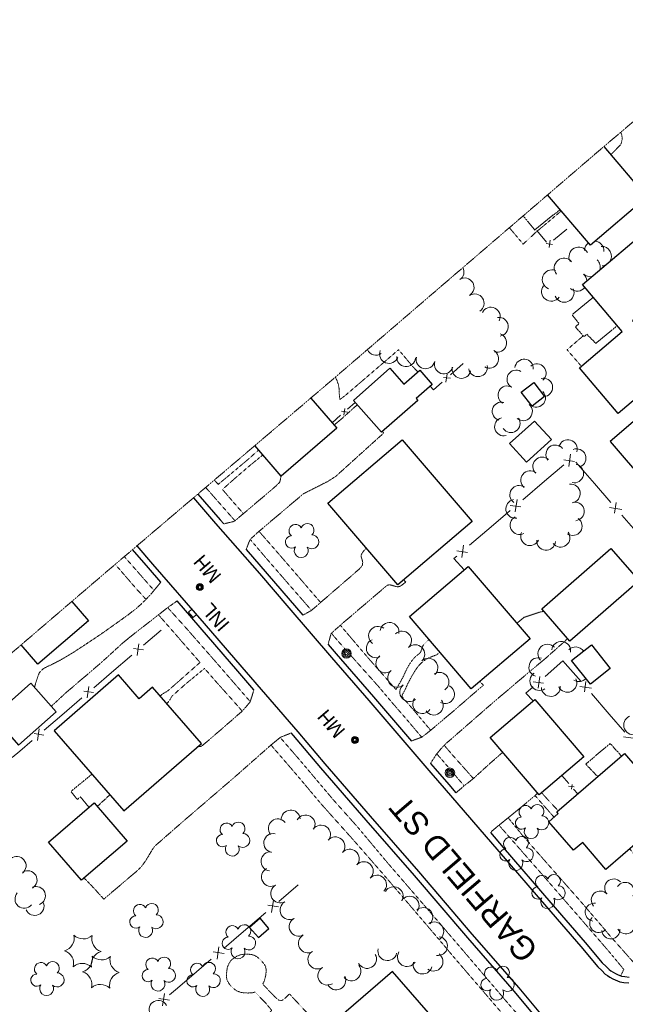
# Model space of a CAD drawing. Extents: x 863487 to 870045, y 569252 to 575761.
# Tile 41 of 66: x 867053 to 867311, y 572581 to 573001. Entities that reach past the tile are written whole.
import ezdxf
from ezdxf.enums import TextEntityAlignment as Align

# ---------------------------------------------------------------- set-up
doc = ezdxf.new("R2010")
doc.units = 0
doc.header["$LTSCALE"] = 0.005
doc.header["$MEASUREMENT"] = 0
doc.linetypes.add('DGN Style 3', pattern=[37.5, 25, -12.5])
doc.linetypes.add('DGN Style 5', pattern=[20, 10, -10])
for name, color, linetype, lineweight in [('E_DRN_Grate', 5, 'Continuous', 15), ('E_DWY', 2, 'DGN Style 3', 15), ('E_LAND_Vegetation', 3, 'Continuous', 15), ('E_MAP_Limits', 3, 'DGN Style 3', 15), ('E_MISCPROP', 30, 'Continuous', 15), ('E_MISCPROP_HvyDash', 241, 'DGN Style 3', 25), ('E_MISCPROP_HvyLine', 241, 'Continuous', 25), ('E_MISCPROP_Railing', 30, 'Continuous', 15), ('E_PATH_Sidewalk', 2, 'DGN Style 5', 15), ('E_RDWY', 21, 'Continuous', 25), ('E_RDWY_Name', 21, 'Continuous', 15)]:
    doc.layers.add(name, color=color, linetype=linetype, lineweight=lineweight)
doc.styles.add('Style-IGR_FONT_0', font='IGR_FONT_0.shx')
doc.styles.add('Style-IGR_FONT_1', font='IGR_FONT_1.shx')

# ---------------------------------------------------------------- blocks, each defined once
blk = doc.blocks.new('INLT')
at = {"layer": 'E_MISCPROP_Railing', "color": 40, "linetype": 'Continuous', "lineweight": 0, "flags": 128}
blk.add_lwpolyline([(3, -2), (3, 0), (0, 0), (0, -2), (3, -2)], dxfattribs=at)
blk = doc.blocks.new('INL_7')
at = {"layer": 'E_MISCPROP_Railing', "color": 40, "linetype": 'Continuous', "lineweight": 0, "style": 'Style-IGR_FONT_0'}
blk.add_text('INL', height=6, rotation=0.0001, dxfattribs=at).set_placement((-5.74, -3.01))
blk = doc.blocks.new('MHO_4')
at = {"layer": 'E_DRN_Grate', "color": 20, "linetype": 'Continuous', "lineweight": 0}
for centre, radius in [((0.06, 0.01), 1.5), ((0.07, 0.01), 1.22), ((0.06, 0), 0.968), ((0.03, -0.01), 0.605)]:
    blk.add_circle(centre, radius, dxfattribs=at)
blk = doc.blocks.new('POLE')
at = {"layer": 'E_MISCPROP', "color": 20, "linetype": 'Continuous', "lineweight": 0}
for centre, radius in [((-0.01, 0.02), 2.02), ((-0.01, 0.03), 1.52), ((0, -0.01), 1.01), ((0, 0), 0.502)]:
    blk.add_circle(centre, radius, dxfattribs=at)
blk = doc.blocks.new('TREE')
at = {"layer": 'E_LAND_Vegetation', "color": 93, "linetype": 'Continuous', "lineweight": 0}
for centre, radius, start, end in [((-1.47, 4.28), 2.78, 1.3946, 209.1676), ((3.57, 2.42), 2.97, 278.4237, 139.6576), ((-4.47, 0.2), 2.78, 78.0716, 279.0827), ((-2.01, -4.2), 2.61, 140.7798, 358.7124), ((3.46, -3.43), 2.97, 196.0746, 79.0478)]:
    blk.add_arc(centre, radius, start, end, dxfattribs=at)
blk = doc.blocks.new('PINEL')
at = {"layer": 'E_LAND_Vegetation', "color": 93, "linetype": 'Continuous', "lineweight": 0}
for centre, start, end in [((-8.14, 7.32), 275.2113, 0.9763), ((2.26, 10.71), 215.2113, 300.9763), ((10.41, 3.41), 155.2113, 240.9763), ((-10.4, -3.39), 335.2113, 60.9763), ((8.15, -7.3), 95.2114, 180.9763), ((-2.25, -10.7), 35.2113, 120.9763)]:
    blk.add_arc(centre, 5.72, start, end, dxfattribs=at)

msp = doc.modelspace()

# ---------------------------------------------------------------- linework, layer by layer
at = {"layer": 'E_DWY', "color": 51, "linetype": 'DGN Style 3', "flags": 128}
for points in [[(867196.62, 572836.71), (867190.12, 572830.89), (867186.8, 572828.05)], [(867149.26, 572775.01), (867150.94, 572779.26), (867150.94, 572779.26), (867154.72, 572782.71), (867173.7, 572798.78), (867184.02, 572803.99), (867187.53, 572806.25), (867207.92, 572824.68), (867207.37, 572825.31)], [(867139.69, 572785.92), (867144.24, 572786.99), (867148.24, 572790.41), (867161.23, 572801.41), (867163.63, 572803.71), (867164.17, 572806.4)], [(867200.54, 572775.5), (867199.96, 572774.99), (867199.12, 572774.05), (867198.3, 572772.71), (867198.36, 572771.7), (867198.74, 572770.54), (867198.95, 572769.35), (867198.77, 572768.17), (867198.4, 572767.63), (867197.28, 572766.46), (867180.96, 572752.35), (867177.1, 572748.99), (867173.45, 572746.97)], [(867112.91, 572761.02), (867110.42, 572758.02), (867109.58, 572756.99), (867108.8, 572756.11), (867107.54, 572754.71), (867106.27, 572753.38), (867104.49, 572751.66), (867102.23, 572749.63), (867099.72, 572747.71), (867096.75, 572745.52), (867094.31, 572743.77), (867091.58, 572741.85), (867089.03, 572740.02), (867086.6, 572738.37), (867084.4, 572736.87), (867082.57, 572735.67), (867080.97, 572734.59), (867079.3, 572733.51), (867077.46, 572732.28), (867075.8, 572731.19), (867073.08, 572729.57), (867071.06, 572728.38), (867068.88, 572727.17), (867066.95, 572726.2), (867065.38, 572725.44), (867064.33, 572724.93), (867062.82, 572724.18), (867061.11, 572722.43), (867060.32, 572720.27), (867059.5, 572717.74), (867059.06, 572716.18)], [(867184.19, 572734.46), (867185.47, 572739.12), (867189.45, 572742.72), (867209.37, 572759.72), (867210.2, 572759.9), (867211.1, 572759.81), (867211.96, 572759.54), (867212.78, 572759.28), (867213.71, 572759.12), (867214.56, 572759.14), (867215.55, 572759.7), (867216.61, 572760.54), (867217.3, 572761.07), (867216.47, 572762.08)], [(867119.84, 572753.03), (867116.36, 572750.59), (867115.16, 572749.66), (867113.33, 572748.25), (867111.65, 572746.96), (867108.75, 572744.64), (867106.08, 572742.59), (867103, 572740.19), (867099.46, 572737.38), (867096.46, 572734.92), (867090.68, 572729.61), (867087.44, 572726.7), (867082.94, 572722.81), (867078.21, 572718.81), (867076.14, 572717), (867072.8, 572714.21), (867067.89, 572709.63), (867066.22, 572708.14)], [(867276.18, 572748.6), (867274.44, 572748.28), (867267.78, 572746.07), (867264.68, 572743.51)], [(867227.85, 572683.74), (867230.44, 572687.72), (867230.44, 572687.72), (867233.6, 572691.45), (867253.78, 572709.06), (867270.49, 572723.25), (867276.35, 572728.07), (867286.32, 572736.96)], [(867219.68, 572693.28), (867224.31, 572695.01), (867224.74, 572695.36), (867227.96, 572697.92), (867237.62, 572706.06), (867248.77, 572715.73), (867250.43, 572717.02), (867248.9, 572718.67)], [(867152.61, 572715.1), (867150.88, 572709.84), (867147.7, 572706.13), (867138.33, 572697.96), (867130.3, 572691.07), (867129.11, 572690.9), (867128.6, 572690.9)], [(867168.52, 572696.73), (867163.98, 572694.93), (867163.89, 572694.92), (867159.85, 572691.57), (867144.52, 572678.04), (867121.45, 572658.18), (867110.3, 572648.41), (867109.68, 572647.57), (867108.74, 572646.06), (867107.35, 572643.67), (867106.18, 572641.85), (867104.75, 572639.87), (867103.19, 572638.25), (867088.6, 572625.83), (867084.53, 572630.37), (867080.22, 572634.87)], [(867238.71, 572671.18), (867242.19, 572674.18), (867246.14, 572677.31), (867253.75, 572684.23), (867258.65, 572688.48)], [(867253.35, 572654.23), (867256.65, 572657.11), (867261.11, 572660.66), (867267.46, 572665.88), (867272.36, 572670), (867273.52, 572671.05)]]:
    msp.add_lwpolyline(points, dxfattribs=at)
at = {"layer": 'E_LAND_Vegetation', "color": 93, "linetype": 'Continuous'}
for centre, radius, start, end in [((867291.01, 572899.82), 4.16, 27.5114, 207.4961), ((867297.61, 572902.36), 4.16, 125.7826, 177.0637), ((867297.61, 572902.36), 4.16, 357.079, 84.9698), ((867300.77, 572900.14), 4.16, 324.2334, 92.7169), ((867284.75, 572895.1), 4.16, 39.7323, 219.7169), ((867238.09, 572893.35), 4, 305.4555, 27.8264), ((867296.03, 572895.5), 4.16, 341.4897, 46.9114), ((867300.77, 572900.14), 4.16, 272.7322, 296.1268), ((867242.39, 572886.81), 4, 300.9845, 120.9691), ((867279.65, 572890.13), 4.16, 68.9858, 248.9705), ((867290.35, 572889.36), 4.16, 2.8278, 48.2697), ((867296.03, 572895.5), 4.16, 226.9268, 278.8704), ((867279.31, 572885.06), 4.16, 143.6401, 323.6248), ((867290.35, 572889.36), 4.16, 228.285, 323.0287), ((867246.68, 572879.99), 4, 302.6676, 122.6523), ((867284.85, 572884.62), 4.16, 202.1539, 22.1385), ((867253.56, 572874.34), 4, 334.1071, 154.0917), ((867256.98, 572870.02), 4, 277.5635, 97.5482), ((867256.29, 572863.16), 4, 252.4017, 72.3864), ((867204.58, 572861.85), 4, 203.871, 304.8847), ((867210.16, 572858.39), 4, 159.0207, 339.0054), ((867217.42, 572857.04), 4, 175.0548, 355.0395), ((867225.69, 572856.09), 4, 165.8398, 345.8245), ((867252.91, 572856.38), 4, 241.5487, 61.5334), ((867233.51, 572853.93), 4, 162.4166, 342.4013), ((867241.02, 572851.98), 4, 168.6758, 348.6605), ((867248.11, 572852.72), 4, 189.9353, 9.9199), ((867267.75, 572852.23), 3.93, 354.7291, 174.7138), ((867273.17, 572850.26), 3.93, 310.3165, 130.3012), ((867264.39, 572847.59), 3.93, 59.2497, 239.2343), ((867260.54, 572840.82), 3.93, 61.0507, 241.0354), ((867275.97, 572844.16), 3.93, 283.6462, 103.6309), ((867272.9, 572839.62), 3.93, 243.1895, 45.1401), ((867258.09, 572833.9), 3.93, 74.3636, 254.3483), ((867267.33, 572833.86), 3.93, 229.5771, 49.5618), ((867272.9, 572839.62), 3.93, 225.1554, 242.594), ((867259.11, 572827.37), 3.93, 104.4333, 284.418), ((867262.12, 572828.8), 3.93, 213.8856, 33.8703), ((867281.04, 572815.58), 3.98, 38.0458, 218.0305), ((867286.42, 572817.81), 3.98, 343.7846, 163.7693), ((867290.13, 572813.96), 3.98, 292.037, 112.0217), ((867275.44, 572810.42), 3.98, 46.7364, 226.7211), ((867289.1, 572807.4), 3.98, 257.4737, 77.4584), ((867270.32, 572804.56), 3.98, 51.3957, 231.3804), ((867265.64, 572798.31), 3.98, 55.1492, 235.1339), ((867287.7, 572798.89), 3.98, 277.9673, 97.952), ((867263.94, 572792.32), 3.98, 99.5552, 279.5399), ((867289.38, 572791.24), 3.98, 275.526, 95.5107), ((867265.79, 572785.37), 3.98, 118.3562, 298.3409), ((867288.49, 572784.95), 3.98, 235.397, 55.3817), ((867270.26, 572780.64), 3.98, 155.3893, 335.3739), ((867283.29, 572779.97), 3.98, 217.1636, 37.1483), ((867277.09, 572778.66), 3.98, 175.3783, 355.363), ((867210.38, 572739.8), 4.03, 350.9978, 170.9825), ((867205.5, 572738.14), 4.03, 53.3007, 233.2854), ((867215.73, 572736.13), 4.03, 313.9838, 133.9685), ((867204.57, 572732.84), 4.03, 114.2173, 294.202), ((867283.54, 572731.71), 4.05, 352.4635, 172.4482), ((867221.33, 572730.33), 4.03, 313.9838, 133.9685), ((867277.69, 572730.5), 4.05, 42.8066, 222.7913), ((867289.71, 572729.37), 4.05, 35.0263, 136.9008), ((867208.6, 572726.4), 4.03, 126.2516, 306.2363), ((867226.93, 572724.53), 4.03, 313.9838, 133.9685), ((867273.85, 572724.8), 4.05, 71.6882, 251.6729), ((867213.68, 572720.28), 4.03, 129.22, 309.2047), ((867231.68, 572718.52), 4.03, 303.325, 123.3097), ((867274.26, 572718.92), 4.05, 124.3123, 304.297), ((867286.16, 572718.14), 4.05, 204.611, 24.5956), ((867291.1, 572722.69), 4.05, 237.5956, 317.7817), ((867218.81, 572714.13), 4.03, 130.6015, 310.5861), ((867234.01, 572713.3), 4.03, 242.5847, 62.5694), ((867279.13, 572716.39), 4.05, 183.3885, 3.3732), ((867224.33, 572709.06), 4.03, 144.4641, 324.4488), ((867229.24, 572708.41), 4.03, 214.8523, 34.837), ((867314.33, 572700.1), 4.12, 113.6382, 293.6229), ((867168.24, 572659.8), 4.05, 3.9064, 183.8911), ((867162.79, 572656), 4.05, 38.7181, 218.7028), ((867174.59, 572657.67), 4.05, 330.2232, 150.2078), ((867181.17, 572653.37), 4.05, 324.096, 144.0807), ((867160.85, 572649.78), 4.05, 79.225, 259.2096), ((867187.28, 572648.32), 4.05, 319.7082, 139.6929), ((867193.44, 572643.08), 4.05, 319.419, 139.4037), ((867051.48, 572640.04), 3.98, 309.3391, 129.3238), ((867159.66, 572641.92), 4.05, 83.1144, 263.0991), ((867159.88, 572635.33), 4.05, 119.039, 299.0237), ((867199.4, 572637.77), 4.05, 316.4388, 136.4235), ((867056.16, 572634), 3.98, 300.8681, 120.8527), ((867205.04, 572632.01), 4.05, 315.6307, 135.6154), ((867305.92, 572630.62), 3.84, 42.0652, 222.0499), ((867059.72, 572627.26), 3.98, 291.9484, 111.933), ((867163.81, 572628.25), 4.05, 119.039, 299.0237), ((867212.12, 572627.1), 4.05, 330.3744, 150.3591), ((867310.86, 572629.15), 3.84, 327.9485, 147.9332), ((867054.72, 572625.93), 3.98, 139.5668, 319.5515), ((867218.92, 572623.03), 4.05, 326.013, 145.9976), ((867300.22, 572625.47), 3.84, 42.0652, 222.0499), ((867059.15, 572622.86), 3.98, 203.7737, 23.7584), ((867167.74, 572621.17), 4.05, 119.039, 299.0237), ((867224.75, 572618.2), 4.05, 313.1819, 133.1666), ((867297.62, 572620.26), 3.84, 80.8816, 260.8663), ((867171.67, 572614.09), 4.05, 119.039, 299.0237), ((867299.56, 572615.43), 3.84, 137.378, 317.3627), ((867229.41, 572612.05), 4.05, 303.65, 123.6347), ((867311.12, 572614.82), 3.84, 208.6575, 28.6422), ((867175.6, 572607.01), 4.05, 119.039, 299.0237), ((867231, 572605.82), 4.05, 261.553, 81.5376), ((867304.76, 572612.74), 3.84, 184.9436, 4.9282), ((867179.64, 572600.11), 4.05, 121.6538, 301.6384), ((867200.77, 572600.35), 4.05, 208.6257, 28.6104), ((867209.48, 572603.68), 4.05, 166.6623, 346.647), ((867217.83, 572601.14), 4.05, 147.9217, 327.9064), ((867229.12, 572599.2), 4.05, 233.7907, 53.7753), ((867183.88, 572593.22), 4.05, 121.6538, 301.6384), ((867194.14, 572595.04), 4.05, 220.1007, 40.0853), ((867224.47, 572597.95), 4.05, 165.2281, 345.2128), ((867187.65, 572591.18), 4.05, 206.5039, 26.4885), ((867111.82, 572578.69), 3.94, 26.3121, 206.2968)]:
    msp.add_arc(centre, radius, start, end, dxfattribs=at)
at = {"layer": 'E_MAP_Limits', "color": 73, "linetype": 'DGN Style 3', "flags": 128}
msp.add_lwpolyline([(867461.31, 573082.71), (867422.93, 573049.71), (867300.69, 572945.98), (867185.47, 572846.95), (867090.58, 572766.2), (866982.7, 572673.73), (866920.74, 572621.43), (866864.04, 572616.79), (866775.8, 572607.98), (866666.37, 572605.33)], dxfattribs=at)
at = {"layer": 'E_MISCPROP_HvyDash', "color": 241, "linetype": 'DGN Style 3', "flags": 128}
for points in [[(867267.3, 572917.29), (867272.3, 572911.3), (867280.09, 572917.66), (867283.08, 572919.93)], [(867297.25, 572882.62), (867288.18, 572875.11), (867291.1, 572871.37), (867289.63, 572869.92), (867293.13, 572865.81), (867294.49, 572866.8), (867298.33, 572862.91), (867307.47, 572870.53)], [(867299.11, 572678.08), (867294.02, 572683.45), (867304.38, 572692.24), (867309.26, 572686.83)], [(867083.54, 572679.06), (867074.64, 572671.75), (867077.29, 572668.31), (867078.58, 572669.52), (867082.31, 572664.97)], [(867091.16, 572670.32), (867085.84, 572665.39)]]:
    msp.add_lwpolyline(points, dxfattribs=at)
at = {"layer": 'E_MISCPROP_HvyLine', "color": 241, "linetype": 'Continuous', "flags": 128}
for points in [[(867301.7, 572946.84), (867320.05, 572925.31), (867295.98, 572904.8), (867277.71, 572926.24)], [(867176.84, 572839.61), (867187.94, 572826.73), (867164.24, 572806.32), (867153.02, 572819.34)], [(867074.98, 572752.82), (867082.03, 572744.61), (867060.46, 572726.07), (867053.38, 572734.31)]]:
    msp.add_lwpolyline(points, dxfattribs=at)
for points in [[(867318.25, 572909.63), (867334.72, 572890.13), (867313.89, 572872.54), (867330.81, 572852.5), (867307.76, 572833.03), (867291.29, 572852.54), (867309.6, 572868), (867292.68, 572888.03)], [(867194.99, 572838.55), (867210.58, 572852.31), (867216.54, 572845.56), (867223.24, 572851.48), (867228.61, 572845.4), (867221.77, 572839.36), (867222.43, 572838.61), (867206.98, 572824.97)], [(867271.84, 572846.24), (867276.49, 572840.31), (867271.12, 572836.1), (867266.47, 572842.03)], [(867333.94, 572846.33), (867304.41, 572821.01), (867319.87, 572802.98), (867349.4, 572828.3)], [(867261.58, 572820.18), (867268.8, 572812.26), (867279.35, 572821.86), (867272.14, 572829.78)], [(867215.79, 572821.81), (867245.59, 572787), (867213.91, 572759.88), (867184.11, 572794.69)], [(867275.26, 572749.66), (867304.77, 572775.35), (867316.77, 572761.57), (867287.26, 572735.88)], [(867243.96, 572767.78), (867270.29, 572736.93), (867245.23, 572715.54), (867218.9, 572746.4)], [(867296.4, 572734.38), (867304.48, 572724.21), (867296.05, 572717.51), (867287.97, 572727.68)], [(867067.39, 572697.59), (867097.13, 572663.47), (867130.21, 572692.3), (867109.34, 572716.25), (867103.67, 572711.31), (867094.81, 572721.48)], [(867057.5, 572717.94), (867041.49, 572703.69), (867052.3, 572691.53), (867068.31, 572705.78)], [(867272.25, 572711.01), (867293.13, 572686.54), (867274.14, 572670.33), (867253.25, 572694.8)], [(867310.54, 572687.93), (867331.58, 572663.52), (867302.62, 572638.55), (867292.7, 572650.06), (867288.76, 572646.67), (867278.25, 572658.85), (867282.27, 572662.32), (867281.65, 572663.03)], [(867084.55, 572666.89), (867098.54, 572650.6), (867079.06, 572633.87), (867065.07, 572650.16)], [(867155.19, 572617.68), (867150.74, 572613.8), (867154.55, 572609.43), (867159, 572613.3)], [(867201.61, 572547.62), (867230.79, 572572.86), (867211.65, 572594.99), (867182.47, 572569.74)]]:
    msp.add_lwpolyline(points, close=True, dxfattribs=at)
at = {"layer": 'E_MISCPROP_Railing', "color": 40, "linetype": 'Continuous'}
for p, q in [((867277.09, 572905.49), (867279.79, 572905.09)), ((867278.35, 572903.82), (867278.84, 572906.97)), ((867234.91, 572849.86), (867234.43, 572846.31)), ((867236.37, 572848.01), (867233.32, 572848.4)), ((867192.47, 572833.64), (867189.98, 572833.95)), ((867191.27, 572835.15), (867190.89, 572832.25)), ((867286.79, 572810.46), (867287.57, 572815.71)), ((867284.67, 572813.23), (867289.17, 572812.59)), ((867263.99, 572791.02), (867264.77, 572796.27)), ((867306.91, 572794.99), (867306.31, 572790.49)), ((867261.86, 572793.79), (867266.37, 572793.15)), ((867304.16, 572792.85), (867309.41, 572792.11)), ((867239.06, 572774.36), (867243.56, 572773.71)), ((867241.18, 572771.59), (867241.96, 572776.83)), ((867105.45, 572732.12), (867101.26, 572732.71)), ((867103.47, 572734.69), (867102.76, 572729.81)), ((867271.65, 572718.48), (867275.94, 572717.92)), ((867273.7, 572715.87), (867274.39, 572720.87)), ((867294.04, 572718.62), (867293.47, 572714.32)), ((867084.27, 572713.98), (867080.08, 572714.57)), ((867082.29, 572716.56), (867081.58, 572711.67)), ((867291.43, 572716.57), (867296.43, 572715.88)), ((867061.11, 572698.42), (867060.4, 572693.54)), ((867063.09, 572695.85), (867058.9, 572696.44)), ((867310.16, 572695.05), (867315.16, 572694.36)), ((867289.14, 572673.72), (867286.73, 572674.06)), ((867287.87, 572672.73), (867288.16, 572674.81)), ((867163.09, 572622.62), (867158.5, 572623.29)), ((867160.93, 572625.46), (867160.12, 572620.1)), ((867137.67, 572605.53), (867136.89, 572600.17)), ((867139.85, 572602.71), (867135.25, 572603.35)), ((867114.43, 572585.62), (867113.61, 572580.27)), ((867116.58, 572582.79), (867111.99, 572583.46))]:
    msp.add_line(p, q, dxfattribs=at)
at = {"layer": 'E_MISCPROP_Railing', "color": 40, "linetype": 'Continuous', "flags": 128}
for points in [[(867280.31, 572906.94), (867285.9, 572911.65)], [(867273.18, 572911.09), (867277.24, 572906.1)], [(867241.81, 572854.26), (867236.38, 572849.47)], [(867232.78, 572846.31), (867229.13, 572843.1), (867227.74, 572844.63)], [(867195.73, 572837.72), (867192.47, 572834.83)], [(867189.54, 572832.24), (867185.94, 572829.05)], [(867276.48, 572804.13), (867284.63, 572811.08)], [(867289.76, 572812.31), (867297.74, 572803.11)], [(867267.21, 572796.23), (867276.48, 572804.13)], [(867297.74, 572803.11), (867304.76, 572795.02)], [(867253.67, 572784.69), (867261.82, 572791.64)], [(867309.4, 572789.67), (867317.37, 572780.47)], [(867244.41, 572776.79), (867253.67, 572784.69)], [(867242.25, 572766.32), (867237.83, 572771.19), (867239.02, 572772.2)], [(867113.06, 572740.61), (867105.49, 572734.13)], [(867100.49, 572729.84), (867091.88, 572722.47)], [(867276.71, 572720.86), (867284.29, 572727.48), (867285.3, 572726.32)], [(867091.88, 572722.47), (867084.31, 572715.99)], [(867285.3, 572726.32), (867291.99, 572718.64)], [(867271.58, 572710.44), (867268.51, 572713.71), (867271.63, 572716.43)], [(867079.3, 572711.7), (867070.7, 572704.33)], [(867296.42, 572713.55), (867304.03, 572704.81)], [(867070.7, 572704.33), (867063.13, 572697.85)], [(867304.03, 572704.81), (867310.72, 572697.12)], [(867058.12, 572693.57), (867052.77, 572688.99), (867049.52, 572686.19)], [(867286.74, 572675.19), (867283.81, 572678.58)], [(867290.58, 572670.73), (867288.86, 572672.72)], [(867171.48, 572631.91), (867163.14, 572624.83)], [(867157.63, 572620.14), (867148.19, 572612.04)], [(867148.19, 572612.04), (867139.89, 572604.91)], [(867134.4, 572600.2), (867124.95, 572592.1)], [(867124.95, 572592.1), (867119.2, 572587.16), (867116.63, 572584.99)]]:
    msp.add_lwpolyline(points, dxfattribs=at)
at = {"layer": 'E_PATH_Sidewalk', "color": 51, "linetype": 'DGN Style 5', "flags": 128}
for points in [[(867308.93, 572952.97), (867309.34, 572951.94), (867309.53, 572950.76), (867309.46, 572949.68), (867309.27, 572948.66), (867308.99, 572947.94), (867308.64, 572947.42), (867308.11, 572946.88), (867307.46, 572946.23), (867306.52, 572945.2), (867305.04, 572943.7), (867304.66, 572943.36)], [(867261.45, 572912.26), (867267.35, 572905.26), (867272.8, 572910.35), (867283.56, 572919.37)], [(867292.77, 572865.98), (867286.05, 572860.21), (867291.85, 572853.49), (867291.85, 572853.49)], [(867187.3, 572848.52), (867188.09, 572846.86), (867188.57, 572845.38), (867188.86, 572843.69), (867188.93, 572842.03), (867189.02, 572840.79), (867189.1, 572840.03), (867189.16, 572838.9), (867191.66, 572840.81), (867209.6, 572856.22), (867214.25, 572860.21), (867219.94, 572853.42), (867222.4, 572850.74)], [(867154.64, 572817.46), (867149.48, 572812.9), (867143.22, 572807.64), (867137.36, 572802.76), (867135.73, 572804.62)], [(867148.11, 572790.29), (867145.77, 572792.93), (867139.16, 572800.6), (867145.14, 572805.91), (867151, 572810.93), (867156.45, 572815.37)], [(867132.02, 572801.46), (867144.52, 572787.23)], [(867154.76, 572782.73), (867159.64, 572777.16), (867168.29, 572767.16), (867181, 572752.39)], [(867177.13, 572749.02), (867167.83, 572759.7), (867157.39, 572771.77), (867150.98, 572779.3)], [(867106.58, 572753.7), (867102.25, 572758.48), (867093.46, 572768.65)], [(867097.34, 572771.95), (867110.01, 572757.52)], [(867115.84, 572750.19), (867124.15, 572740.95), (867136.01, 572727.4), (867150.98, 572710.13)], [(867112.61, 572712.49), (867112.79, 572712.64), (867113.56, 572713.27), (867114.31, 572713.77), (867114.96, 572714.13), (867115.75, 572714.59), (867116.55, 572715.26), (867129.61, 572726.8), (867111.9, 572747.15)], [(867185.61, 572739.25), (867188.76, 572735.54), (867198.54, 572724.56), (867205.67, 572716.56), (867211.87, 572709.2), (867216.69, 572703.67), (867224.08, 572694.93)], [(867189.4, 572742.68), (867201.28, 572728.7), (867213.19, 572715.2), (867213.55, 572715.91), (867214.35, 572717.34), (867215.32, 572719.04), (867216.29, 572720.9), (867217, 572722.44), (867217.61, 572723.73), (867218.38, 572725.2), (867219.27, 572726.67), (867220.02, 572727.67), (867220.81, 572728.62), (867221.85, 572729.6), (867222.9, 572730.49), (867223.5, 572730.99), (867223.73, 572731.36), (867223.92, 572731.99), (867224.23, 572732.98), (867224.69, 572734.09), (867225.82, 572735.3), (867227.25, 572736.61)], [(867231.84, 572731.23), (867231.8, 572731.19), (867231.26, 572730.66), (867230.75, 572730.28), (867230.2, 572729.98), (867229.45, 572729.69), (867228.58, 572729.36), (867227.69, 572728.98), (867227, 572728.7), (867226.28, 572728.34), (867225.5, 572727.84), (867224.79, 572727.29), (867224.16, 572726.75), (867223.32, 572725.95), (867222.64, 572725.18), (867221.94, 572724.29), (867221, 572722.87), (867220.16, 572721.44), (867219.43, 572720.14), (867218.81, 572718.95), (867218.13, 572717.66), (867217.55, 572716.37), (867217, 572715.16), (867216.47, 572714.21), (867216.07, 572713.44), (867215.57, 572712.36), (867220.48, 572706.7), (867227.9, 572697.87)], [(867147.6, 572706.04), (867142.81, 572711.5), (867136.77, 572718.21), (867131.55, 572724.25), (867123.61, 572717.72), (867117.66, 572712.44), (867117.36, 572711.92), (867116.69, 572710.69), (867115.6, 572709.34), (867115.47, 572709.21)], [(867163.76, 572694.82), (867172.33, 572684.93), (867186.54, 572668.07), (867196.62, 572656.78), (867209.05, 572641.9), (867230.81, 572616.65), (867242.32, 572603.2), (867262.14, 572579.92), (867274.49, 572566), (867277.35, 572567.88)], [(867237.22, 572532.35), (867244.33, 572538.63), (867256.53, 572549), (867265.8, 572556.98), (867271.5, 572561.59), (867271.63, 572561.67), (867265.01, 572569.37), (867251.53, 572585.09), (867238.74, 572599.98), (867229.93, 572610.44), (867207.83, 572636.33), (867194.9, 572651.16), (867181.23, 572666.45), (867170.56, 572679.15), (867159.85, 572691.57)], [(867233.66, 572691.5), (867237.05, 572687.51), (867246.12, 572677.3)], [(867230.5, 572687.78), (867232.07, 572686.07), (867239.39, 572677.44), (867242.2, 572674.19)], [(867272.38, 572670.03), (867274.93, 572667.11), (867278.73, 572662.81), (867280.5, 572660.79)], [(867275.2, 572671.23), (867277.48, 572668.69), (867281.19, 572664.69), (867282.24, 572663.54)], [(867260.96, 572660.54), (867266.76, 572653.39), (867279.77, 572638.56), (867291.25, 572625.54), (867301.34, 572613.79), (867303.86, 572610.74), (867314.57, 572598.64), (867320.49, 572603.89), (867337.72, 572618.54), (867326.98, 572631.1), (867317.51, 572641.65), (867312.73, 572647.27)], [(867308.93, 572593.12), (867310.19, 572595.77), (867310.22, 572595.86), (867304.13, 572603.24), (867290.3, 572619.27), (867274.11, 572637.87), (867257.01, 572657.39)], [(867156.03, 572574.11), (867160.18, 572578.37), (867157.75, 572581.32), (867153.06, 572586.24), (867152.49, 572585.99), (867151.47, 572585.86), (867150.04, 572585.79), (867148.32, 572585.83), (867147.01, 572586.08), (867145.9, 572586.43), (867144.81, 572587.01), (867143.74, 572587.82), (867142.58, 572588.99), (867141.68, 572590.21), (867141.12, 572591.36), (867140.89, 572592.42), (867140.95, 572594.18), (867141.02, 572595.41), (867141.27, 572596.67), (867141.68, 572597.83), (867142.39, 572599.18), (867143.21, 572600.05), (867144.37, 572600.91), (867145.11, 572601.38), (867145.94, 572601.77), (867147.29, 572602.24), (867149.21, 572602.36), (867150.61, 572602.3), (867151.89, 572602.14), (867152.82, 572601.82), (867154, 572601.12), (867154.89, 572600.42), (867155.95, 572599.34), (867156.93, 572598.11), (867157.5, 572597.21), (867157.74, 572596.23), (867157.76, 572594.66), (867157.62, 572593.43), (867157.3, 572592.07), (867157.01, 572591.08), (867156.74, 572590.41), (867156.46, 572589.87), (867156.3, 572589.64), (867159.38, 572586.38), (867159.89, 572585.82), (867160.39, 572585.32), (867160.88, 572584.83), (867161.36, 572584.33), (867161.76, 572583.96), (867162.32, 572583.41), (867162.79, 572583.03), (867163.26, 572582.72), (867163.92, 572582.63), (867164.67, 572582.67), (867165.16, 572583.03), (867165.8, 572583.54), (867166.38, 572584.07), (867166.95, 572584.63), (867167.39, 572585.06), (867167.68, 572585.3), (867167.89, 572585.36), (867168.1, 572585), (867175.37, 572577.17), (867182.04, 572569.77), (867182.17, 572569.57), (867193.37, 572556.69), (867193.59, 572556.89)]]:
    msp.add_lwpolyline(points, dxfattribs=at)
at = {"layer": 'E_RDWY', "color": 21, "linetype": 'Continuous', "flags": 128}
for points in [[(867128.68, 572798.62), (867138.14, 572787.69), (867139.69, 572785.92)], [(867126.77, 572797), (867136.26, 572786.05), (867154.92, 572764.77), (867167.5, 572750.06), (867185.71, 572728.85), (867201.62, 572710.52), (867227.98, 572679.75), (867233.72, 572673.14), (867256.97, 572646.21), (867277.25, 572622.62), (867291.89, 572605.69), (867299.17, 572597), (867300.91, 572595.36), (867302.35, 572593.88), (867303.33, 572593.21), (867304.33, 572592.56), (867305.58, 572591.81), (867306.52, 572591.43), (867308.49, 572590.6), (867310.29, 572590.3), (867312.34, 572590.1)], [(867112.91, 572761.02), (867107.58, 572767.16), (867100.88, 572774.96)], [(867277.73, 572573.46), (867265.59, 572588.02), (867245.67, 572610.96), (867222.91, 572637.59), (867202.3, 572661.17), (867182.99, 572683.49), (867171.41, 572697.22), (867147.59, 572724.73), (867131.53, 572743.37), (867109.48, 572768.8), (867102.78, 572776.58)], [(867149.26, 572775.01), (867173.45, 572746.97)], [(867152.61, 572715.1), (867145.69, 572723.09), (867129.64, 572741.73), (867119.84, 572753.03)], [(867184.19, 572734.46), (867187.6, 572730.49), (867203.51, 572712.16), (867219.68, 572693.28)], [(867241.44, 572526.04), (867254.4, 572537.24), (867273.9, 572554.25), (867276.27, 572557.47), (867276.89, 572559.03), (867277.56, 572561.14), (867277.91, 572563.27), (867277.97, 572564.61), (867277.86, 572566.07), (867277.54, 572567.28), (867277.19, 572568.41), (867276.84, 572569.47), (867276.24, 572570.92), (867275.64, 572572.07), (867263.68, 572586.4), (867243.77, 572609.32), (867221.02, 572635.95), (867200.41, 572659.53), (867181.08, 572681.86), (867169.51, 572695.59), (867168.52, 572696.73)], [(867227.85, 572683.74), (867229.87, 572681.38), (867235.6, 572674.77), (867238.71, 572671.18)], [(867253.35, 572654.23), (867258.87, 572647.84), (867279.15, 572624.25), (867293.79, 572607.31), (867300.99, 572598.72), (867302.66, 572597.15), (867303.97, 572595.8), (867304.72, 572595.29), (867305.65, 572594.68), (867306.7, 572594.06), (867307.48, 572593.74), (867309.19, 572593.01), (867310.61, 572592.78), (867312.56, 572592.59)]]:
    msp.add_lwpolyline(points, dxfattribs=at)

# ---------------------------------------------------------------- block references
at = {"layer": 'E_DRN_Grate', "color": 20, "linetype": 'Continuous', "rotation": 310.6212915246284}
for p in [(867129.46, 572758.99), (867195.59, 572693.76)]:
    msp.add_blockref('MHO_4', p, dxfattribs=at)
at = {"layer": 'E_LAND_Vegetation', "color": 93, "linetype": 'Continuous', "rotation": 310.7109736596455}
for name, p in [('TREE', (867173.09, 572779.37)), ('TREE', (867271.11, 572659.48)), ('TREE', (867143.69, 572652.02)), ('TREE', (867264.54, 572645.93)), ('TREE', (867278.13, 572629.67)), ('TREE', (867106.77, 572617.31)), ('TREE', (867146.18, 572608.24)), ('PINEL', (867079.62, 572603.67)), ('PINEL', (867087.36, 572594.68)), ('TREE', (867064.56, 572592.5)), ('TREE', (867112.03, 572594.44)), ('TREE', (867131.13, 572592.19)), ('TREE', (867256.42, 572590.55))]:
    msp.add_blockref(name, p, dxfattribs=at)
at = {"layer": 'E_MISCPROP', "color": 20, "linetype": 'Continuous', "rotation": 310.6212915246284}
for p in [(867192.02, 572730.57), (867236.13, 572679.74)]:
    msp.add_blockref('POLE', p, dxfattribs=at)
at = {"layer": 'E_MISCPROP_Railing', "color": 40, "linetype": 'Continuous'}
for name, p, rotation in [('INL_7', (867136.56, 572745.71), 130.943645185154), ('INLT', (867126.17, 572749.55), 310.943645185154)]:
    msp.add_blockref(name, p, dxfattribs=dict(at, rotation=rotation))

# ---------------------------------------------------------------- texts
at = {"layer": 'E_DRN_Grate', "color": 20, "linetype": 'Continuous', "style": 'Style-IGR_FONT_1'}
for p in [(867136.78, 572761.95), (867189.59, 572695.9)]:
    msp.add_text('MH', height=6, rotation=130.6213, dxfattribs=at).set_placement(p, align=Align.MIDDLE_LEFT)
at = {"layer": 'E_RDWY_Name', "color": 21, "linetype": 'Continuous', "style": 'Style-IGR_FONT_0', "width": 0.999969}
msp.add_text('GARFIELD ST', height=10, rotation=130.5195, dxfattribs=at).set_placement((867274.27, 572604.31))

doc.saveas('drawing.dxf')
